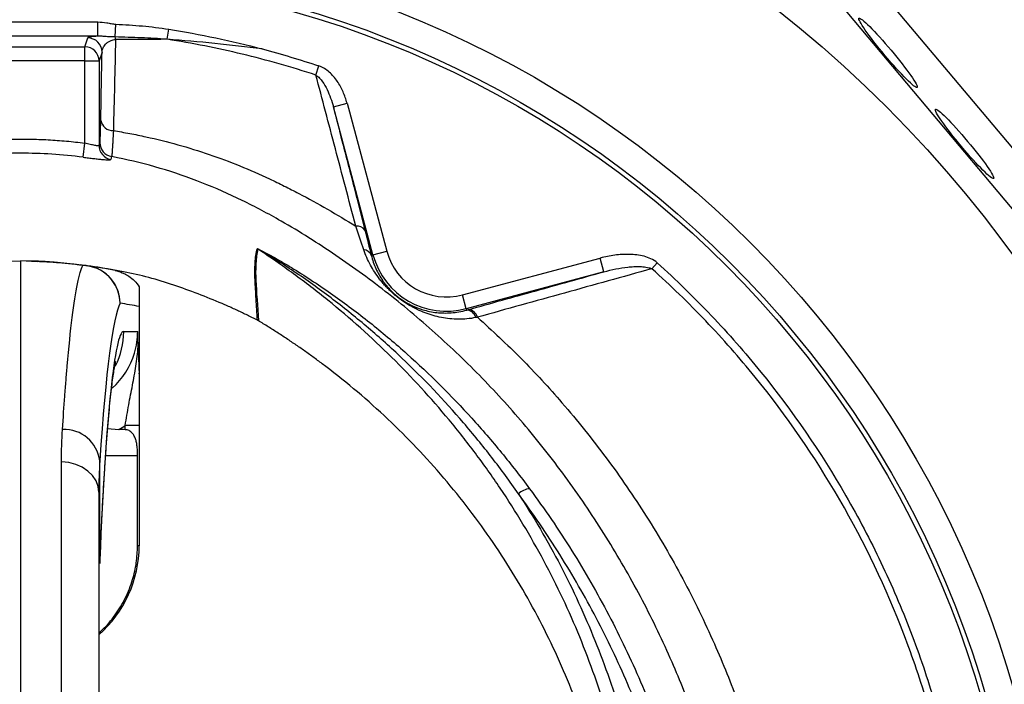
# Model space of a CAD drawing. Header units: millimetres. Extents: x 657 to 1271, y 1189 to 1929.
# Tile 13 of 15: x 957 to 1164, y 1690 to 1830. Entities that reach past the tile are written whole.
import ezdxf

# ---------------------------------------------------------------- set-up
doc = ezdxf.new("R2010")
doc.units = ezdxf.units.MM

msp = doc.modelspace()

# ---------------------------------------------------------------- linework, layer by layer
at = {"color": 7, "linetype": 'Continuous', "lineweight": 25}
for p, q in [((1136.78, 1837.15), (1172.91, 1794.15)), ((1166.75, 1788.73), (1128.15, 1834.67)), ((940.47, 1829.35), (973.02, 1829.35)), ((973.02, 1826.35), (973.02, 1829.35)), ((976.68, 1826.18), (976.81, 1828.88)), ((987.63, 1825.69), (987.97, 1827.82)), ((973.02, 1826.35), (940.47, 1826.35)), ((970.29, 1824.14), (970.91, 1826)), ((943.19, 1824.14), (970.29, 1824.14)), ((970.29, 1821.14), (970.29, 1824.14)), ((970.29, 1821.14), (943.19, 1821.14)), ((970.29, 1803.82), (970.29, 1821.14)), ((970.29, 1821.14), (973.29, 1821.14)), ((973.91, 1823), (973.29, 1821.14)), ((973.29, 1821.14), (973.29, 1803.32)), ((1018.97, 1818.15), (1019.61, 1820.08)), ((1022.64, 1811.45), (1025.53, 1812.23)), ((1030.99, 1780.28), (1022.64, 1811.45)), ((1025.53, 1812.23), (1033.88, 1781.06)), ((969.91, 1800.85), (970.29, 1803.82)), ((1030.63, 1780.19), (1030.99, 1780.28)), ((1030.99, 1780.28), (1033.88, 1781.06)), ((1049.87, 1771.83), (1078.87, 1779.6)), ((1079.65, 1776.71), (1078.87, 1779.6)), ((953.32, 1778.93), (956.74, 1778.99)), ((960.23, 1778.81), (956.74, 1778.99)), ((956.74, 1778.99), (956.74, 1668.2)), ((960.16, 1778.93), (956.74, 1778.99)), ((1089.74, 1777.34), (1090.86, 1778.59)), ((1079.65, 1776.71), (1050.65, 1768.93)), ((1050.65, 1768.93), (1049.87, 1771.83)), ((981.74, 1769.4), (981.74, 1755.38)), ((1050.73, 1768.64), (1050.65, 1768.93)), ((978.48, 1764.09), (981.43, 1764.14)), ((975.1, 1743.7), (977.46, 1743.47)), ((981.74, 1744.32), (978.79, 1744.32)), ((978.79, 1743.44), (978.79, 1744.32)), ((981.74, 1744.32), (981.74, 1718.99)), ((965.38, 1668.13), (965.38, 1736.64)), ((973.44, 1715.99), (973.44, 1736.84)), ((981.4, 1718.99), (981.4, 1737.99)), ((973.24, 1730.25), (973.24, 1664.35)), ((981.74, 1718.99), (981.4, 1718.99))]:
    msp.add_line(p, q, dxfattribs=at)
at = {"color": 8, "linetype": 'Continuous', "lineweight": 25}
for p, q in [((974.67, 1737.99), (981.4, 1737.99)), ((973.44, 1715.99), (973.44, 1715.23))]:
    msp.add_line(p, q, dxfattribs=at)
at = {"color": 7, "linetype": 'Continuous', "lineweight": 25, "flags": 128}
msp.add_lwpolyline([(973.24, 1730.25), (973.09, 1731.48), (972.65, 1732.67), (971.92, 1733.76), (970.95, 1734.73), (969.76, 1735.52), (968.4, 1736.12), (966.92, 1736.49), (965.38, 1736.64)], dxfattribs=at)
at = {"color": 7, "linetype": 'Continuous', "lineweight": 25}
for radius in [258.01, 217.51, 211.5, 210.51]:
    msp.add_circle((956.74, 1628.99), radius, dxfattribs=at)
for centre, radius, start, end in [((956.74, 1628.99), 300, 43.6693, 246.6797), ((969.74, 1614.81), 301, 3.998, 61.7441), ((969.74, 1614.81), 300.84, 3.998, 61.5984), ((970.91, 1822.99), 3, 0.0962, 89.9736), ((971.98, 1825.08), 4.83, 6.8139, 13.2111), ((970.29, 1821.13), 3, 0.0962, 89.9736), ((976.22, 1809.07), 2.61, 190.2401, 271.6729), ((976.29, 1803.33), 3, 180.1284, 259.5531), ((976.46, 1803.93), 3, 180.0982, 259.5374), ((1027.72, 1784.51), 1.84, 32.5793, 100.9488), ((1005.16, 1778.91), 3.02, 58.2193, 61.8524), ((1028.88, 1779.48), 1.89, 22.1491, 85.0581), ((1046.49, 1784.44), 16.05, 195, 285), ((1046.49, 1784.44), 13.05, 195, 285), ((969.69, 1770.02), 8.02, 0.3126, 88.8259), ((970.07, 1772.5), 5.54, 81.9017, 92.1553), ((969.72, 1770.07), 7.99, 359.9578, 81.8678), ((956.74, 1678.99), 100, 78.5049, 81.8916), ((964.73, 1678.99), 92, 79.3465, 81.8916), ((1050.61, 1766.51), 2.13, 15.1584, 86.8874), ((1050.93, 1766.61), 2.14, 14.3222, 85.7784), ((965.89, 1735.88), 7.62, 7.2325, 92.2331), ((1064.4, 1726.88), 4.13, 95.7511, 132.2187), ((956.74, 1718.99), 25, 311.2999, 0)]:
    msp.add_arc(centre, radius, start, end, dxfattribs=at)
at = {"color": 8, "linetype": 'Continuous', "lineweight": 25}
msp.add_arc((962.47, 1764.09), 16.01, 333.3695, 0.0032, dxfattribs=at)
at = {"color": 7, "linetype": 'Continuous', "lineweight": 25}
for centre in [(1139.49, 1822.84), (1155.61, 1803.65)]:
    msp.add_ellipse(centre, major_axis=(-6.12, 7.29), ratio=0.088975, dxfattribs=at)
for centre, major_axis, ratio, start_param, end_param in [((978.45, 1568.99), (0, 201.76), 0.044737, 0.082066, 0.588211), ((978.48, 1607.99), (0, 156.1), 0.044737, 0.000781, 0.806722), ((965.37, 1764.14), (16.05, 0.23), 0.996836, 5.426819, 5.980616), ((965.24, 1764.14), (24.04, 0.33), 0.99822, 5.231954, 5.297957), ((498.42, 1737.99), (572.9, 0), 0.017455, 0.576285, 0.580561)]:
    msp.add_ellipse(centre, major_axis=major_axis, ratio=ratio, start_param=start_param, end_param=end_param, dxfattribs=at)
at = {"color": 8, "linetype": 'Continuous', "lineweight": 25}
msp.add_ellipse((965.37, 1764.14), major_axis=(16.05, 0.23), ratio=0.996836, start_param=5.980616, end_param=6.268978, dxfattribs=at)
for points, knots in [([(1112.79, 1879.22), (1117.77, 1876.46), (1126.37, 1871.68), (1138.1, 1864.06), (1150.02, 1855.67), (1163.18, 1845.3), (1177.36, 1832.61), (1190.79, 1818.95), (1203.37, 1804.44), (1214.96, 1789.22), (1224.38, 1775.06), (1231.99, 1762.18), (1239.13, 1748.8), (1246.49, 1732.99), (1253.58, 1714.75), (1259.43, 1696.21), (1263.56, 1679.47), (1266.4, 1664.58), (1268.29, 1651.56), (1269.62, 1638.41), (1270.38, 1625.12), (1270.63, 1609.58), (1270, 1591.79), (1268.26, 1574.05), (1265.6, 1556.44), (1262.03, 1538.98), (1257.37, 1521.73), (1252.48, 1506.8), (1247.7, 1494.05), (1242.36, 1481.45), (1236.45, 1469.01), (1229.44, 1455.76), (1221.16, 1441.79), (1211.45, 1427.26), (1200.85, 1413.13), (1189.39, 1399.5), (1176.98, 1386.31), (1163.73, 1373.76), (1152.05, 1363.78), (1142.24, 1356.36), (1137.39, 1352.54), (1134.96, 1350.64)], [0, 0, 0, 0, 0.027045, 0.046713, 0.06638, 0.096291, 0.126202, 0.156707, 0.187212, 0.21736, 0.247508, 0.26794, 0.288373, 0.319532, 0.350692, 0.38125, 0.411808, 0.432523, 0.453237, 0.474266, 0.495295, 0.51642, 0.548095, 0.579769, 0.60101, 0.632684, 0.664358, 0.68581, 0.707262, 0.729025, 0.750788, 0.772651, 0.80017, 0.827893, 0.855616, 0.88403, 0.912444, 0.941565, 0.970686, 0.985344, 1, 1, 1, 1]), ([(1133.07, 1352.93), (1133.07, 1352.93), (1135.32, 1354.78), (1139.95, 1358.31), (1149.23, 1365.36), (1160.37, 1374.76), (1173.22, 1386.77), (1185.44, 1399.56), (1197.06, 1413.17), (1207.97, 1427.5), (1218.14, 1442.57), (1227.72, 1458.68), (1236.59, 1475.84), (1243.72, 1492.04), (1249.23, 1506.59), (1253.48, 1519.4), (1257.2, 1532.43), (1260.37, 1545.7), (1262.95, 1558.96), (1264.95, 1572.16), (1266.38, 1585.31), (1267.26, 1598.53), (1267.65, 1613.76), (1267.22, 1630.94), (1265.75, 1647.95), (1263.65, 1662.81), (1261.27, 1675.62), (1258.32, 1688.37), (1254.78, 1701.06), (1250.1, 1715.39), (1243.97, 1731.23), (1236.91, 1746.51), (1229.99, 1759.61), (1222.41, 1772.57), (1212.89, 1786.97), (1201.3, 1802.23), (1188.98, 1816.48), (1177.44, 1828.28), (1166.77, 1838.11), (1155.54, 1847.62), (1142.06, 1857.8), (1128.2, 1867.11), (1119.21, 1872.15), (1115.76, 1874.09)], [0, 0, 0, 0, 0, 0.014067, 0.028136, 0.05631, 0.084484, 0.113113, 0.141742, 0.17093, 0.200118, 0.229545, 0.261476, 0.293407, 0.315032, 0.336658, 0.358597, 0.380537, 0.402577, 0.423823, 0.445069, 0.466463, 0.487857, 0.51866, 0.549462, 0.570329, 0.591197, 0.612379, 0.633561, 0.654846, 0.685218, 0.71559, 0.736174, 0.756757, 0.788147, 0.819537, 0.849319, 0.8791, 0.899266, 0.919432, 0.950164, 0.980895, 1, 1, 1, 1]), ([(1055.49, 1512.29), (1056.63, 1513.25), (1061.05, 1516.96), (1068.02, 1524.23), (1076.32, 1534.02), (1083.79, 1544.57), (1090.4, 1555.78), (1096.1, 1567.61), (1100.8, 1579.87), (1104.46, 1592.48), (1107.03, 1605.37), (1108.5, 1618.46), (1108.85, 1631.62), (1108.06, 1644.69), (1106.06, 1657.55), (1102.97, 1670.15), (1098.94, 1682.48), (1093.92, 1694.97), (1087.89, 1707.56), (1080.73, 1720.13), (1072.71, 1732.17), (1064.01, 1743.4), (1054.69, 1753.78), (1044.85, 1763.33), (1034.36, 1772.18), (1023.29, 1780.27), (1012.96, 1786.79), (1003.48, 1791.85), (994.98, 1795.59), (986.21, 1798.63), (979.79, 1800.24), (976.34, 1800.9), (975.92, 1800.98)], [0, 0, 0, 0, 0.012243, 0.047476, 0.082711, 0.117826, 0.153727, 0.189755, 0.225782, 0.261682, 0.297698, 0.333847, 0.369988, 0.405992, 0.441442, 0.477007, 0.512617, 0.548131, 0.58774, 0.627448, 0.667153, 0.706756, 0.744251, 0.781886, 0.819565, 0.857192, 0.89468, 0.920099, 0.945599, 0.971072, 0.996452, 1, 1, 1, 1]), ([(1053.01, 1767.14), (1056.11, 1764.28), (1062.32, 1758.54), (1071.4, 1748.65), (1080.28, 1737.6), (1088.79, 1725.2), (1096.4, 1712.11), (1102.82, 1698.9), (1108.1, 1685.81), (1112.35, 1672.85), (1115.62, 1659.49), (1117.73, 1645.82), (1118.58, 1632.03), (1118.25, 1618.1), (1116.7, 1604.11), (1113.96, 1590.32), (1110.1, 1576.97), (1105.16, 1564.02), (1099.09, 1551.4), (1092.02, 1539.43), (1084.12, 1528.28), (1075.39, 1517.9), (1065.86, 1508.18), (1058.81, 1502.38), (1055.32, 1499.5)], [0, 0, 0, 0, 0.041299, 0.082775, 0.131454, 0.180134, 0.229922, 0.279712, 0.323895, 0.368072, 0.413266, 0.458451, 0.503441, 0.548434, 0.594812, 0.64119, 0.685985, 0.730779, 0.776868, 0.822956, 0.866796, 0.910636, 0.955697, 1, 1, 1, 1])]:
    msp.add_open_spline(points, degree=3, knots=knots, dxfattribs=at)
at = {"color": 7, "linetype": 'Continuous', "lineweight": 25}
for points, knots in [([(973.02, 1829.35), (973.66, 1829.35), (974.29, 1829.28), (975.24, 1829.13), (975.55, 1829.07), (976.18, 1828.95), (976.49, 1828.9), (976.81, 1828.88)], [0, 0, 0, 0, 0.5, 0.5, 0.75, 0.75, 1, 1, 1, 1]), ([(976.81, 1828.88), (978.68, 1828.79), (980.55, 1828.67), (984.27, 1828.33), (986.13, 1828.12), (987.97, 1827.82)], [0, 0, 0, 0, 0.5, 0.5, 1, 1, 1, 1]), ([(973.02, 1826.35), (972.65, 1826.33), (972.35, 1826.3), (971.83, 1826.24), (971.61, 1826.21), (971.27, 1826.15), (971.15, 1826.12), (970.97, 1826.06), (970.92, 1826.03), (970.91, 1826)], [0, 0, 0, 0, 0.25, 0.25, 0.5, 0.5, 0.75, 0.75, 1, 1, 1, 1]), ([(976.68, 1826.18), (976.35, 1826.18), (976.04, 1826.19), (975.42, 1826.22), (975.12, 1826.24), (974.52, 1826.29), (974.22, 1826.31), (973.62, 1826.35), (973.32, 1826.36), (973.02, 1826.35)], [0, 0, 0, 0, 0.25, 0.25, 0.5, 0.5, 0.75, 0.75, 1, 1, 1, 1]), ([(973.91, 1823), (973.92, 1823.25), (973.97, 1823.49), (974.11, 1823.86), (974.17, 1823.98), (974.3, 1824.22), (974.38, 1824.34), (974.57, 1824.58), (974.68, 1824.7), (974.93, 1824.93), (975.08, 1825.04), (975.34, 1825.21), (975.43, 1825.26), (975.63, 1825.36), (975.75, 1825.41), (975.99, 1825.5), (976.13, 1825.54), (976.43, 1825.61), (976.6, 1825.64), (976.77, 1825.65)], [0, 0, 0, 0, 0.25, 0.25, 0.375, 0.375, 0.5, 0.5, 0.625, 0.625, 0.75, 0.75, 0.8125, 0.8125, 0.875, 0.875, 0.9375, 0.9375, 1, 1, 1, 1]), ([(987.63, 1825.69), (985.81, 1825.83), (983.99, 1825.93), (980.34, 1826.08), (978.51, 1826.14), (976.68, 1826.18)], [0, 0, 0, 0, 0.5, 0.5, 1, 1, 1, 1]), ([(1018.97, 1818.15), (1016.41, 1818.99), (1013.83, 1819.78), (1008.64, 1821.25), (1006.03, 1821.94), (998.18, 1823.82), (992.92, 1824.86), (987.63, 1825.69)], [0, 0, 0, 0, 0.25, 0.25, 0.5, 0.5, 1, 1, 1, 1]), ([(1007.65, 1823.66), (1004.32, 1824.08), (1000.98, 1824.47), (994.31, 1825.15), (990.97, 1825.44), (987.63, 1825.69)], [0, 0, 0, 0, 0.5, 0.5, 1, 1, 1, 1]), ([(1025.53, 1812.23), (1025.31, 1813.05), (1025.03, 1813.85), (1024.35, 1815.39), (1023.95, 1816.14), (1023.23, 1817.2), (1022.97, 1817.54), (1022.41, 1818.18), (1022.11, 1818.49), (1021.47, 1819.05), (1021.13, 1819.31), (1020.4, 1819.76), (1020.02, 1819.94), (1019.61, 1820.08)], [0, 0, 0, 0, 0.25, 0.25, 0.5, 0.5, 0.625, 0.625, 0.75, 0.75, 0.875, 0.875, 1, 1, 1, 1]), ([(1027.37, 1786.32), (1026.64, 1789.11), (1025.91, 1791.86), (1024.48, 1797.3), (1023.77, 1799.98), (1021.67, 1807.94), (1020.3, 1813.11), (1018.97, 1818.15)], [0, 0, 0, 0, 0.25, 0.25, 0.5, 0.5, 1, 1, 1, 1]), ([(1018.97, 1818.15), (1019.25, 1817.98), (1019.5, 1817.76), (1019.95, 1817.29), (1020.15, 1817.03), (1020.72, 1816.24), (1021.03, 1815.67), (1021.6, 1814.51), (1021.85, 1813.91), (1022.28, 1812.7), (1022.47, 1812.08), (1022.64, 1811.45)], [0, 0, 0, 0, 0.125, 0.125, 0.25, 0.25, 0.5, 0.5, 0.75, 0.75, 1, 1, 1, 1]), ([(1022.64, 1811.45), (1023.69, 1807.3), (1024.77, 1803.07), (1026.99, 1794.42), (1028.12, 1790), (1029.28, 1785.5)], [0, 0, 0, 0, 0.5, 0.5, 1, 1, 1, 1]), ([(973.46, 1803.92), (973.48, 1803.98), (973.5, 1804.12), (973.53, 1804.58), (973.55, 1804.9), (973.57, 1805.5), (973.58, 1805.72), (973.59, 1806.2), (973.6, 1806.46), (973.62, 1807.29), (973.64, 1807.91), (973.65, 1808.61)], [0, 0, 0, 0, 0.25, 0.25, 0.5, 0.5, 0.625, 0.625, 0.75, 0.75, 1, 1, 1, 1]), ([(943.19, 1803.82), (943.54, 1803.86), (944.23, 1803.95), (945.27, 1804.07), (946.31, 1804.17), (947.35, 1804.27), (948.39, 1804.36), (949.44, 1804.43), (950.48, 1804.5), (951.52, 1804.56), (952.56, 1804.6), (953.61, 1804.64), (954.65, 1804.67), (955.7, 1804.68), (957.04, 1804.69), (958.68, 1804.67), (960.62, 1804.62), (962.56, 1804.53), (964.5, 1804.41), (966.43, 1804.25), (968.36, 1804.06), (969.65, 1803.9), (970.29, 1803.82)], [0, 0, 0, 0, 0.038544, 0.07706, 0.115553, 0.154026, 0.192484, 0.230928, 0.269364, 0.307795, 0.346224, 0.384656, 0.423094, 0.461542, 0.500002, 0.571418, 0.642799, 0.714168, 0.785549, 0.856966, 0.928441, 1, 1, 1, 1]), ([(976.3, 1806.46), (976.26, 1805.64), (976.22, 1804.92), (976.17, 1803.95), (976.15, 1803.65), (976.12, 1803.09), (976.1, 1802.83), (976.05, 1802.13), (976.02, 1801.76), (975.98, 1801.35), (975.97, 1801.24), (975.94, 1801.07), (975.93, 1801.01), (975.92, 1800.98)], [0, 0, 0, 0, 0.25, 0.25, 0.375, 0.375, 0.5, 0.5, 0.75, 0.75, 0.875, 0.875, 1, 1, 1, 1]), ([(976.3, 1806.46), (977.45, 1806.27), (978.6, 1806.07), (980.9, 1805.64), (982.04, 1805.4), (985.44, 1804.66), (987.68, 1804.1), (994.33, 1802.24), (998.67, 1800.76), (1005.03, 1798.18), (1007.13, 1797.26), (1010.24, 1795.8), (1011.26, 1795.29), (1013.32, 1794.26), (1014.34, 1793.74), (1019.43, 1791.07), (1023.43, 1788.78), (1027.37, 1786.32)], [0, 0, 0, 0, 0.0625, 0.0625, 0.125, 0.125, 0.25, 0.25, 0.5, 0.5, 0.625, 0.625, 0.6875, 0.6875, 0.75, 0.75, 1, 1, 1, 1]), ([(973.29, 1803.32), (973.29, 1803.29), (973.27, 1803.27), (973.19, 1803.25), (973.12, 1803.24), (972.97, 1803.25), (972.87, 1803.26), (972.65, 1803.28), (972.52, 1803.31), (972.24, 1803.36), (972.09, 1803.39), (971.76, 1803.46), (971.59, 1803.5), (971.24, 1803.58), (971.05, 1803.63), (970.68, 1803.72), (970.49, 1803.77), (970.29, 1803.82)], [0, 0, 0, 0, 0.125, 0.125, 0.25, 0.25, 0.375, 0.375, 0.5, 0.5, 0.625, 0.625, 0.75, 0.75, 0.875, 0.875, 1, 1, 1, 1]), ([(969.91, 1800.85), (965.54, 1801.41), (961.15, 1801.69), (952.33, 1801.69), (947.94, 1801.41), (943.57, 1800.85)], [0, 0, 0, 0, 0.5, 0.5, 1, 1, 1, 1]), ([(969.91, 1800.85), (970.3, 1800.8), (970.68, 1800.76), (971.43, 1800.66), (971.79, 1800.62), (972.32, 1800.56), (972.49, 1800.54), (972.82, 1800.5), (972.99, 1800.48), (973.46, 1800.43), (973.75, 1800.4), (974.29, 1800.35), (974.53, 1800.33), (974.96, 1800.31), (975.14, 1800.3), (975.36, 1800.3), (975.42, 1800.3), (975.54, 1800.31), (975.58, 1800.31), (975.7, 1800.33), (975.74, 1800.35), (975.75, 1800.38)], [0, 0, 0, 0, 0.125, 0.125, 0.25, 0.25, 0.3125, 0.3125, 0.375, 0.375, 0.5, 0.5, 0.625, 0.625, 0.75, 0.75, 0.8125, 0.8125, 0.875, 0.875, 1, 1, 1, 1]), ([(1006.64, 1766.51), (1006.57, 1768.04), (1006.47, 1769.52), (1006.29, 1772.37), (1006.2, 1773.73), (1006.1, 1776.3), (1006.09, 1777.5), (1006.23, 1779.69), (1006.36, 1780.69), (1006.58, 1781.57)], [0, 0, 0, 0, 0.25, 0.25, 0.5, 0.5, 0.75, 0.75, 1, 1, 1, 1]), ([(1006.75, 1781.48), (1006.53, 1780.59), (1006.39, 1779.6), (1006.26, 1777.4), (1006.26, 1776.2), (1006.42, 1772.35), (1006.69, 1769.46), (1006.84, 1766.4)], [0, 0, 0, 0, 0.25, 0.25, 0.5, 0.5, 1, 1, 1, 1]), ([(1006.58, 1781.57), (1006.58, 1781.58), (1006.6, 1781.58), (1006.63, 1781.57), (1006.66, 1781.57), (1006.76, 1781.53), (1006.84, 1781.5), (1007.08, 1781.39), (1007.25, 1781.3), (1007.61, 1781.13), (1007.79, 1781.04), (1008.14, 1780.85), (1008.32, 1780.76), (1008.86, 1780.47), (1009.22, 1780.27), (1009.94, 1779.87), (1010.29, 1779.67), (1011.36, 1779.06), (1012.07, 1778.65), (1013.48, 1777.81), (1014.18, 1777.38), (1016.26, 1776.08), (1017.64, 1775.19), (1020.36, 1773.37), (1021.71, 1772.45), (1025.69, 1769.61), (1028.27, 1767.66), (1033.3, 1763.63), (1035.76, 1761.55), (1042.93, 1755.13), (1047.47, 1750.62), (1052.86, 1744.68), (1053.92, 1743.48), (1056.02, 1741.05), (1057.05, 1739.82), (1060.11, 1736.09), (1062.08, 1733.56), (1063.98, 1730.99)], [0, 0, 0, 0, 0.001953, 0.001953, 0.003906, 0.003906, 0.007812, 0.007812, 0.015625, 0.015625, 0.023437, 0.023437, 0.03125, 0.03125, 0.046875, 0.046875, 0.0625, 0.0625, 0.09375, 0.09375, 0.125, 0.125, 0.1875, 0.1875, 0.25, 0.25, 0.375, 0.375, 0.5, 0.5, 0.75, 0.75, 0.8125, 0.8125, 0.875, 0.875, 1, 1, 1, 1]), ([(1061.62, 1729.94), (1059.83, 1732.52), (1057.97, 1735.06), (1055.08, 1738.8), (1054.09, 1740.03), (1052.1, 1742.48), (1051.09, 1743.68), (1045.97, 1749.65), (1041.64, 1754.2), (1034.79, 1760.69), (1032.45, 1762.8), (1027.63, 1766.9), (1025.16, 1768.89), (1021.36, 1771.79), (1020.08, 1772.74), (1017.48, 1774.61), (1016.17, 1775.53), (1013.51, 1777.33), (1012.17, 1778.21), (1010.13, 1779.5), (1009.45, 1779.92), (1008.41, 1780.55), (1008.07, 1780.75), (1007.54, 1781.06), (1007.37, 1781.16), (1007.11, 1781.3), (1007.02, 1781.35), (1006.89, 1781.42), (1006.85, 1781.44), (1006.79, 1781.47), (1006.78, 1781.47), (1006.75, 1781.48), (1006.74, 1781.48), (1006.75, 1781.48)], [0, 0, 0, 0, 0.125, 0.125, 0.1875, 0.1875, 0.25, 0.25, 0.5, 0.5, 0.625, 0.625, 0.75, 0.75, 0.8125, 0.8125, 0.875, 0.875, 0.9375, 0.9375, 0.96875, 0.96875, 0.984375, 0.984375, 0.992188, 0.992188, 0.996094, 0.996094, 0.998047, 0.998047, 0.999023, 0.999023, 1, 1, 1, 1]), ([(1084.6, 1665.64), (1084.05, 1668.57), (1083.43, 1671.49), (1082.39, 1675.84), (1082.02, 1677.29), (1081.25, 1680.16), (1080.85, 1681.59), (1078.74, 1688.71), (1076.78, 1694.29), (1072.3, 1705.22), (1069.78, 1710.56), (1064.19, 1721.02), (1061.12, 1726.14), (1056.93, 1732.38), (1056.07, 1733.62), (1054.34, 1736.07), (1053.45, 1737.28), (1050.76, 1740.87), (1048.91, 1743.22), (1043.2, 1750.11), (1039.16, 1754.51), (1030.66, 1762.91), (1026.18, 1766.92), (1020.31, 1771.67), (1019.12, 1772.61), (1016.71, 1774.46), (1015.5, 1775.37), (1011.8, 1778.06), (1009.3, 1779.8), (1006.75, 1781.48)], [0, 0, 0, 0, 0.0625, 0.0625, 0.09375, 0.09375, 0.125, 0.125, 0.25, 0.25, 0.375, 0.375, 0.5, 0.5, 0.53125, 0.53125, 0.5625, 0.5625, 0.625, 0.625, 0.75, 0.75, 0.875, 0.875, 0.90625, 0.90625, 0.9375, 0.9375, 1, 1, 1, 1]), ([(1052.67, 1767.07), (1051.4, 1766.8), (1050.17, 1766.7), (1047.75, 1766.71), (1046.57, 1766.84), (1044.22, 1767.3), (1043.09, 1767.63), (1041.41, 1768.27), (1040.85, 1768.51), (1040.01, 1768.91), (1039.73, 1769.06), (1039.16, 1769.36), (1038.87, 1769.52), (1038.28, 1769.87), (1037.99, 1770.05), (1037.4, 1770.44), (1037.1, 1770.65), (1036.65, 1770.98), (1036.5, 1771.09), (1036.2, 1771.32), (1036.06, 1771.44), (1035.62, 1771.8), (1035.34, 1772.04), (1034.8, 1772.52), (1034.55, 1772.77), (1034.06, 1773.25), (1033.83, 1773.49), (1033.39, 1773.97), (1033.17, 1774.21), (1032.77, 1774.69), (1032.58, 1774.93), (1032.02, 1775.65), (1031.67, 1776.14), (1031.03, 1777.12), (1030.73, 1777.62), (1029.9, 1779.16), (1029.42, 1780.23), (1029.05, 1781.36)], [0, 0, 0, 0, 0.125, 0.125, 0.25, 0.25, 0.375, 0.375, 0.4375, 0.4375, 0.46875, 0.46875, 0.5, 0.5, 0.53125, 0.53125, 0.5625, 0.5625, 0.578125, 0.578125, 0.59375, 0.59375, 0.625, 0.625, 0.65625, 0.65625, 0.6875, 0.6875, 0.71875, 0.71875, 0.75, 0.75, 0.8125, 0.8125, 0.875, 0.875, 1, 1, 1, 1]), ([(1030.63, 1780.19), (1030.88, 1779.21), (1031.21, 1778.28), (1031.81, 1776.94), (1032.03, 1776.51), (1032.51, 1775.66), (1032.77, 1775.24), (1033.2, 1774.61), (1033.36, 1774.4), (1033.68, 1773.98), (1033.85, 1773.76), (1034.21, 1773.34), (1034.4, 1773.12), (1034.72, 1772.79), (1034.82, 1772.68), (1035.05, 1772.46), (1035.17, 1772.35), (1035.54, 1772), (1035.8, 1771.78), (1036.36, 1771.32), (1036.64, 1771.11), (1037.06, 1770.81), (1037.21, 1770.72), (1037.48, 1770.54), (1037.62, 1770.45), (1038.02, 1770.21), (1038.29, 1770.06), (1039.06, 1769.65), (1039.55, 1769.42), (1040.51, 1769.03), (1040.99, 1768.86), (1041.96, 1768.57), (1042.44, 1768.45), (1043.42, 1768.25), (1043.92, 1768.17), (1045.43, 1768.01), (1046.45, 1767.99), (1048.54, 1768.15), (1049.61, 1768.33), (1050.73, 1768.64)], [0, 0, 0, 0, 0.125, 0.125, 0.1875, 0.1875, 0.25, 0.25, 0.28125, 0.28125, 0.3125, 0.3125, 0.34375, 0.34375, 0.359375, 0.359375, 0.375, 0.375, 0.40625, 0.40625, 0.4375, 0.4375, 0.453125, 0.453125, 0.46875, 0.46875, 0.5, 0.5, 0.5625, 0.5625, 0.625, 0.625, 0.6875, 0.6875, 0.75, 0.75, 0.875, 0.875, 1, 1, 1, 1]), ([(1090.86, 1778.59), (1090.47, 1778.94), (1090.02, 1779.22), (1089.08, 1779.66), (1088.6, 1779.83), (1087.6, 1780.1), (1087.08, 1780.19), (1086.05, 1780.33), (1085.53, 1780.36), (1083.97, 1780.41), (1082.94, 1780.34), (1080.89, 1780.08), (1079.88, 1779.87), (1078.87, 1779.6)], [0, 0, 0, 0, 0.125, 0.125, 0.25, 0.25, 0.375, 0.375, 0.5, 0.5, 0.75, 0.75, 1, 1, 1, 1]), ([(969.86, 1778.04), (968.96, 1778.17), (968.07, 1778.29), (966.28, 1778.5), (965.39, 1778.59), (964.07, 1778.7), (963.63, 1778.73), (962.77, 1778.8), (962.34, 1778.82), (961.72, 1778.86), (961.52, 1778.87), (961.13, 1778.89), (960.95, 1778.9), (960.61, 1778.91), (960.46, 1778.92), (960.29, 1778.92), (960.24, 1778.92), (960.18, 1778.93), (960.16, 1778.93), (960.16, 1778.93)], [0, 0, 0, 0, 0.25, 0.25, 0.5, 0.5, 0.625, 0.625, 0.75, 0.75, 0.8125, 0.8125, 0.875, 0.875, 0.9375, 0.9375, 0.96875, 0.96875, 1, 1, 1, 1]), ([(960.31, 1778.92), (960.31, 1778.92), (960.33, 1778.92), (960.4, 1778.92), (960.45, 1778.92), (960.65, 1778.91), (960.82, 1778.9), (961.19, 1778.89), (961.39, 1778.88), (961.82, 1778.86), (962.04, 1778.85), (962.71, 1778.81), (963.17, 1778.78), (964.11, 1778.72), (964.59, 1778.68), (966.02, 1778.56), (966.98, 1778.47), (968.91, 1778.25), (969.88, 1778.13), (970.85, 1777.99)], [0, 0, 0, 0, 0.03125, 0.03125, 0.0625, 0.0625, 0.125, 0.125, 0.1875, 0.1875, 0.25, 0.25, 0.375, 0.375, 0.5, 0.5, 0.75, 0.75, 1, 1, 1, 1]), ([(965.59, 1743.49), (965.75, 1745.96), (965.91, 1748.3), (966.16, 1751.64), (966.24, 1752.73), (966.41, 1754.83), (966.5, 1755.84), (966.92, 1760.76), (967.27, 1764.17), (967.98, 1769.95), (968.35, 1772.33), (968.82, 1774.64), (968.91, 1775.06), (969.1, 1775.85), (969.19, 1776.2), (969.48, 1777.17), (969.67, 1777.67), (969.86, 1778.04)], [0, 0, 0, 0, 0.125, 0.125, 0.1875, 0.1875, 0.25, 0.25, 0.5, 0.5, 0.75, 0.75, 0.8125, 0.8125, 0.875, 0.875, 1, 1, 1, 1]), ([(999.22, 1770.01), (995.84, 1771.38), (989.08, 1774.12), (979.06, 1776.81), (972.43, 1777.73), (969.4, 1778.14)], [0, 0, 0, 0, 0.3523578, 0.7047155, 1, 1, 1, 1]), ([(1079.65, 1776.71), (1080.47, 1776.93), (1081.3, 1777.13), (1082.97, 1777.46), (1083.81, 1777.59), (1085.09, 1777.73), (1085.51, 1777.77), (1086.37, 1777.81), (1086.8, 1777.82), (1087.65, 1777.79), (1088.07, 1777.76), (1088.71, 1777.66), (1088.92, 1777.62), (1089.34, 1777.51), (1089.54, 1777.44), (1089.74, 1777.34)], [0, 0, 0, 0, 0.25, 0.25, 0.5, 0.5, 0.625, 0.625, 0.75, 0.75, 0.875, 0.875, 0.9375, 0.9375, 1, 1, 1, 1]), ([(1090.86, 1778.59), (1092.84, 1776.81), (1094.78, 1774.99), (1098.58, 1771.29), (1100.44, 1769.4), (1105.9, 1763.65), (1109.38, 1759.68), (1119.32, 1747.41), (1125.3, 1738.72), (1133.27, 1724.9), (1135.73, 1720.22), (1140.27, 1710.68), (1142.35, 1705.84), (1146.13, 1695.99), (1147.82, 1690.98), (1150.08, 1683.36), (1150.78, 1680.79), (1152.09, 1675.64), (1152.69, 1673.05), (1153.23, 1670.45)], [0, 0, 0, 0, 0.0625, 0.0625, 0.125, 0.125, 0.25, 0.25, 0.5, 0.5, 0.625, 0.625, 0.75, 0.75, 0.875, 0.875, 0.9375, 0.9375, 1, 1, 1, 1]), ([(976.67, 1776.98), (977.19, 1776.88), (977.68, 1776.72), (978.4, 1776.42), (978.64, 1776.31), (979.1, 1776.06), (979.33, 1775.93), (979.98, 1775.49), (980.38, 1775.16), (981.11, 1774.42), (981.45, 1774.01), (981.74, 1773.57)], [0, 0, 0, 0, 0.25, 0.25, 0.375, 0.375, 0.5, 0.5, 0.75, 0.75, 1, 1, 1, 1]), ([(1051.09, 1768.74), (1055.83, 1770.07), (1060.59, 1771.39), (1070.11, 1774.05), (1074.88, 1775.38), (1079.65, 1776.71)], [0, 0, 0, 0, 0.5, 0.5, 1, 1, 1, 1]), ([(1089.74, 1777.34), (1083.6, 1775.64), (1077.46, 1773.93), (1065.21, 1770.53), (1059.1, 1768.83), (1053.01, 1767.14)], [0, 0, 0, 0, 0.5, 0.5, 1, 1, 1, 1]), ([(1151.74, 1670.13), (1151.2, 1672.71), (1150.61, 1675.27), (1149.31, 1680.38), (1148.62, 1682.92), (1146.39, 1690.48), (1144.7, 1695.44), (1139.09, 1710.08), (1134.59, 1719.53), (1124.04, 1737.78), (1118.09, 1746.4), (1108.19, 1758.59), (1104.72, 1762.53), (1097.45, 1770.16), (1093.66, 1773.83), (1089.74, 1777.34)], [0, 0, 0, 0, 0.0625, 0.0625, 0.125, 0.125, 0.25, 0.25, 0.5, 0.5, 0.75, 0.75, 0.875, 0.875, 1, 1, 1, 1]), ([(981.74, 1773.57), (981.74, 1773.42), (981.74, 1773.26), (981.74, 1772.9), (981.74, 1772.69), (981.74, 1772.33), (981.74, 1772.2), (981.74, 1771.92), (981.74, 1771.76), (981.74, 1771.48), (981.74, 1771.39), (981.74, 1771.17), (981.74, 1771.05), (981.74, 1770.85), (981.74, 1770.78), (981.74, 1770.61), (981.74, 1770.53), (981.74, 1770.33), (981.74, 1770.21), (981.74, 1769.99), (981.74, 1769.91), (981.74, 1769.75), (981.74, 1769.69), (981.74, 1769.56), (981.74, 1769.48), (981.74, 1769.4)], [0, 0, 0, 0, 0.25, 0.25, 0.5, 0.5, 0.625, 0.625, 0.75, 0.75, 0.8125, 0.8125, 0.875, 0.875, 0.90625, 0.90625, 0.9375, 0.9375, 0.96875, 0.96875, 0.984375, 0.984375, 0.992188, 0.992188, 1, 1, 1, 1]), ([(1006.64, 1766.51), (1006.29, 1766.69), (1005.59, 1767.04), (1004.54, 1767.55), (1003.48, 1768.06), (1002.42, 1768.56), (1001.36, 1769.05), (1000.29, 1769.54), (999.57, 1769.85), (999.22, 1770.01)], [0, 0, 0, 0, 0.142816, 0.285635, 0.428463, 0.571306, 0.714172, 0.857068, 1, 1, 1, 1]), ([(1081.74, 1657.2), (1081.67, 1657.62), (1081.51, 1658.48), (1081.27, 1659.76), (1081.02, 1661.03), (1080.76, 1662.31), (1080.48, 1663.58), (1080.2, 1664.85), (1079.91, 1666.12), (1079.6, 1667.39), (1079.29, 1668.65), (1078.96, 1669.91), (1078.63, 1671.17), (1078.28, 1672.43), (1077.27, 1675.99), (1075.43, 1681.8), (1072.44, 1689.75), (1069.03, 1697.54), (1065.2, 1705.15), (1060.96, 1712.56), (1056.34, 1719.73), (1051.33, 1726.65), (1045.95, 1733.31), (1040.22, 1739.67), (1034.16, 1745.72), (1027.77, 1751.44), (1022.68, 1755.54), (1019.08, 1758.23), (1017.09, 1759.67), (1015.08, 1761.08), (1013.05, 1762.46), (1011, 1763.81), (1008.94, 1765.12), (1007.54, 1765.98), (1006.84, 1766.4)], [0, 0, 0, 0, 0.009539, 0.019075, 0.02861, 0.038144, 0.047677, 0.057211, 0.066746, 0.076283, 0.085822, 0.095364, 0.104909, 0.114459, 0.124013, 0.186218, 0.248355, 0.310652, 0.373016, 0.435522, 0.497964, 0.560535, 0.623167, 0.685915, 0.748593, 0.811367, 0.874209, 0.892205, 0.910185, 0.928154, 0.946115, 0.964074, 0.982034, 1, 1, 1, 1]), ([(981.53, 1760.9), (981.51, 1761.45), (981.49, 1761.99), (981.47, 1762.8), (981.46, 1763.07), (981.44, 1763.61), (981.43, 1763.88), (981.43, 1764.14)], [0, 0, 0, 0, 0.5, 0.5, 0.75, 0.75, 1, 1, 1, 1]), ([(978.79, 1744.32), (979.02, 1745.79), (979.27, 1747.23), (979.67, 1749.35), (979.8, 1750.05), (980.07, 1751.44), (980.2, 1752.12), (980.59, 1754.15), (980.83, 1755.49), (981.14, 1757.5), (981.24, 1758.17), (981.4, 1759.52), (981.47, 1760.2), (981.53, 1760.9)], [0, 0, 0, 0, 0.25, 0.25, 0.375, 0.375, 0.5, 0.5, 0.75, 0.75, 0.875, 0.875, 1, 1, 1, 1]), ([(981.53, 1760.9), (981.54, 1760.37), (981.56, 1759.86), (981.59, 1758.86), (981.61, 1758.36), (981.65, 1757.38), (981.67, 1756.89), (981.69, 1756.16), (981.7, 1755.92), (981.72, 1755.57), (981.72, 1755.46), (981.73, 1755.33), (981.73, 1755.31), (981.73, 1755.26), (981.73, 1755.24), (981.74, 1755.23), (981.74, 1755.22), (981.74, 1755.23), (981.74, 1755.25), (981.74, 1755.3), (981.74, 1755.34), (981.74, 1755.38)], [0, 0, 0, 0, 0.25, 0.25, 0.5, 0.5, 0.75, 0.75, 0.875, 0.875, 0.9375, 0.9375, 0.953125, 0.953125, 0.96875, 0.96875, 0.976563, 0.976563, 0.984375, 0.984375, 1, 1, 1, 1]), ([(973.44, 1715.3), (973.48, 1716.18), (973.59, 1718.69), (973.78, 1722.69), (974.01, 1727.19), (974.25, 1731.43), (974.5, 1735.41), (974.75, 1739.11), (975, 1742.52), (975.26, 1745.63), (975.52, 1748.43), (975.77, 1750.9), (976.02, 1753.02), (976.26, 1754.78), (976.46, 1756.1), (976.63, 1757.03), (976.74, 1757.57), (976.81, 1757.82), (976.8, 1757.8), (976.8, 1757.79)], [0, 0, 0, 0, 0.0367816, 0.1062361, 0.1755855, 0.2447805, 0.3137789, 0.3825239, 0.4509379, 0.5189134, 0.5862986, 0.6528767, 0.7183348, 0.7822195, 0.8438832, 0.8953907, 0.9424181, 0.9844066, 1, 1, 1, 1]), ([(981.74, 1755.38), (981.74, 1753.69), (981.74, 1751.93), (981.74, 1749.6), (981.74, 1749.13), (981.74, 1748.18), (981.74, 1747.71), (981.74, 1746.27), (981.74, 1745.3), (981.74, 1744.32)], [0, 0, 0, 0, 0.5, 0.5, 0.625, 0.625, 0.75, 0.75, 1, 1, 1, 1]), ([(981.4, 1737.99), (981.4, 1738.56), (981.38, 1739.13), (981.29, 1739.97), (981.26, 1740.24), (981.16, 1740.79), (981.1, 1741.06), (980.94, 1741.58), (980.84, 1741.84), (980.59, 1742.31), (980.45, 1742.54), (980.18, 1742.83), (980.08, 1742.93), (979.86, 1743.09), (979.75, 1743.17), (979.49, 1743.29), (979.36, 1743.34), (979.09, 1743.41), (978.94, 1743.43), (978.79, 1743.44)], [0, 0, 0, 0, 0.25, 0.25, 0.375, 0.375, 0.5, 0.5, 0.625, 0.625, 0.75, 0.75, 0.8125, 0.8125, 0.875, 0.875, 0.9375, 0.9375, 1, 1, 1, 1]), ([(1095.86, 1614.84), (1096.02, 1616.13), (1096.17, 1617.41), (1096.43, 1619.98), (1096.54, 1621.27), (1096.82, 1625.12), (1096.94, 1627.69), (1097.07, 1635.36), (1096.89, 1640.46), (1095.94, 1650.6), (1095.18, 1655.65), (1093.59, 1663.19), (1092.99, 1665.7), (1091.64, 1670.7), (1090.89, 1673.17), (1088.49, 1680.49), (1086.63, 1685.26), (1082.58, 1694.63), (1080.38, 1699.24), (1075.63, 1708.29), (1073.08, 1712.74), (1067.63, 1721.47), (1064.72, 1725.74), (1061.62, 1729.94)], [0, 0, 0, 0, 0.03125, 0.03125, 0.0625, 0.0625, 0.125, 0.125, 0.25, 0.25, 0.375, 0.375, 0.4375, 0.4375, 0.5, 0.5, 0.625, 0.625, 0.75, 0.75, 0.875, 0.875, 1, 1, 1, 1]), ([(1061.62, 1729.94), (1064.84, 1725), (1067.79, 1719.96), (1073.16, 1709.65), (1075.58, 1704.38), (1079.91, 1693.63), (1081.81, 1688.15), (1083.86, 1681.15), (1084.25, 1679.74), (1085, 1676.91), (1085.36, 1675.49), (1086.38, 1671.22), (1086.98, 1668.36), (1087.52, 1665.49)], [0, 0, 0, 0, 0.25, 0.25, 0.5, 0.5, 0.75, 0.75, 0.8125, 0.8125, 0.875, 0.875, 1, 1, 1, 1]), ([(1063.98, 1730.99), (1067.14, 1726.72), (1070.1, 1722.37), (1075.65, 1713.5), (1078.24, 1708.98), (1083.07, 1699.77), (1085.31, 1695.08), (1089.43, 1685.54), (1091.32, 1680.69), (1093.76, 1673.24), (1094.52, 1670.73), (1095.55, 1666.91), (1095.87, 1665.63), (1096.49, 1663.07), (1096.78, 1661.79), (1098.13, 1655.36), (1098.91, 1650.2), (1099.87, 1639.84), (1100.07, 1634.65), (1099.93, 1626.82), (1099.81, 1624.21), (1099.52, 1620.29), (1099.41, 1618.98), (1099.15, 1616.36), (1099, 1615.05), (1098.83, 1613.75)], [0, 0, 0, 0, 0.125, 0.125, 0.25, 0.25, 0.375, 0.375, 0.5, 0.5, 0.5625, 0.5625, 0.59375, 0.59375, 0.625, 0.625, 0.75, 0.75, 0.875, 0.875, 0.9375, 0.9375, 0.96875, 0.96875, 1, 1, 1, 1]), ([(973.24, 1700.66), (973.47, 1700.85), (974.79, 1701.91), (976.73, 1704.35), (978.93, 1707.91), (980.39, 1711.64), (981.25, 1715.37), (981.35, 1717.78), (981.4, 1718.99)], [0, 0, 0, 0, 0.043217, 0.245295, 0.447595, 0.649895, 0.824947, 1, 1, 1, 1])]:
    msp.add_open_spline(points, degree=3, knots=knots, dxfattribs=at)
for points in [[(987.97, 1827.82), (994.6, 1826.77), (1001.17, 1825.37), (1007.65, 1823.66)], [(976.77, 1825.65), (976.62, 1819.27), (976.47, 1812.88), (976.3, 1806.46)], [(987.63, 1825.69), (984.03, 1825.67), (980.41, 1825.66), (976.77, 1825.65)], [(1007.65, 1823.66), (1011.67, 1822.59), (1015.66, 1821.4), (1019.61, 1820.08)], [(973.65, 1808.61), (973.74, 1813.42), (973.82, 1818.22), (973.91, 1823)], [(973.29, 1803.32), (973.35, 1803.54), (973.41, 1803.74), (973.46, 1803.92)], [(975.92, 1800.98), (975.86, 1800.8), (975.8, 1800.6), (975.75, 1800.38)], [(1029.05, 1781.36), (1028.53, 1782.91), (1027.96, 1784.58), (1027.37, 1786.32)], [(1029.28, 1785.5), (1029.76, 1783.62), (1030.22, 1781.84), (1030.63, 1780.19)], [(960.31, 1778.92), (960.26, 1778.93), (960.21, 1778.93), (960.16, 1778.93)], [(1050.73, 1768.64), (1050.85, 1768.67), (1050.97, 1768.71), (1051.09, 1768.74)], [(1006.84, 1766.4), (1006.77, 1766.44), (1006.71, 1766.48), (1006.64, 1766.51)], [(1053.01, 1767.14), (1052.89, 1767.11), (1052.78, 1767.09), (1052.67, 1767.07)], [(965.38, 1736.64), (965.38, 1739.01), (965.45, 1741.3), (965.59, 1743.49)], [(973.44, 1736.84), (973.31, 1734.73), (973.24, 1732.53), (973.24, 1730.25)]]:
    msp.add_open_spline(points, degree=3, dxfattribs=at)

doc.saveas('drawing.dxf')
